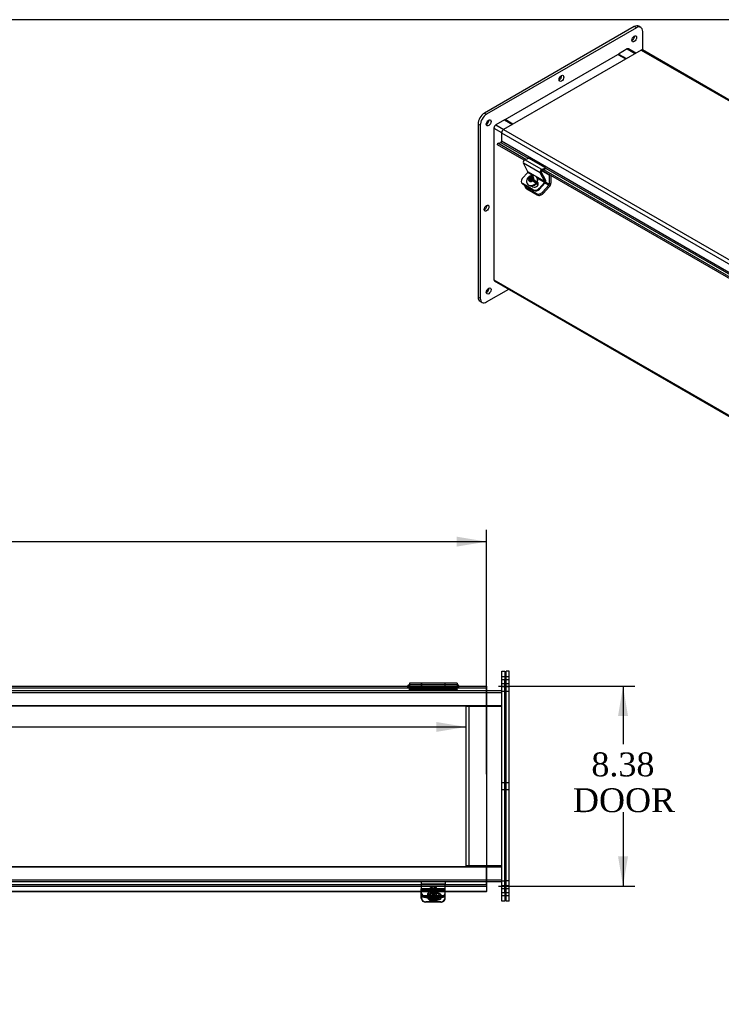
# Model space of a CAD drawing. Header units: inches. Extents: x 1 to 240, y -1 to 159.
# Tile 9 of 13: x 128 to 158, y 118 to 159. Entities that reach past the tile are written whole.
import ezdxf
from ezdxf.enums import TextEntityAlignment as Align
from ezdxf.lldxf.tags import DXFTag

# ---------------------------------------------------------------- set-up
doc = ezdxf.new("R2010")
doc.units = ezdxf.units.IN
doc.header["$MEASUREMENT"] = 0
for name, color, linetype in [('COM40176', 7, 'Continuous'), ('COM52631', 7, 'Continuous'), ('COM70666-3', 7, 'Continuous'), ('COM70693-18', 7, 'Continuous'), ('COM70694-18', 7, 'Continuous'), ('COM70695-3', 7, 'Continuous'), ('Default', 7, 'Continuous'), ('GSK10522', 7, 'Continuous'), ('GSK11095', 7, 'Continuous'), ('HNG86641-1', 7, 'Continuous'), ('HNG86641-2', 7, 'Continuous'), ('HNG86641-3', 7, 'Continuous'), ('SCS19420', 7, 'Continuous')]:
    doc.layers.add(name, color=color, linetype=linetype)
doc.styles.add('SEACAD_Times_New_Roman', font='times.ttf')
tags = doc.linetypes.add('HIDDEN2', pattern=[0.1875, 0.125, -0.0625]).pattern_tags.tags
tags[6:7] = [DXFTag(74, 4), DXFTag(75, 0), DXFTag(340, '0'), DXFTag(46, 0.0), DXFTag(50, 0.0), DXFTag(44, 0.0), DXFTag(45, 0.0)]
tags[4:5] = [DXFTag(74, 4), DXFTag(75, 0), DXFTag(340, '0'), DXFTag(46, 0.0), DXFTag(50, 0.0), DXFTag(44, 0.0), DXFTag(45, 0.0)]
doc.dimstyles.new('HAMMOND_(STH_-_240x160)', dxfattribs={"dimtxt": 1, "dimasz": 1.25, "dimexe": 0.5, "dimexo": 0.5, "dimgap": 0.25, "dimtad": 0, "dimtih": 1, "dimtoh": 1, "dimzin": 0, "dimdsep": 46, "dimtxsty": 'SEACAD_Times_New_Roman', "dimblk1": '_SE_FILLED', "dimblk2": '_SE_FILLED', "dimsah": 1, "dimcen": 0.5, "dimadec": 0, "dimazin": 0, "dimtfac": 0.8, "dimtofl": 0, "dimtmove": 0, "dimatfit": 3, "dimfxl": 1, "dimtolj": 1, "dimtzin": 0, "dimarcsym": 0})

# ---------------------------------------------------------------- blocks, each defined once
blk = doc.blocks.new('SE2')
at = {"layer": 'COM40176', "color": 7, "linetype": 'HIDDEN2'}
for p, q in [((144.984, 122.788), (144.984, 122.796)), ((145.984, 122.796), (144.984, 122.796)), ((144.984, 122.788), (144.984, 122.776)), ((145.984, 122.771), (144.984, 122.771)), ((145.984, 122.739), (144.984, 122.739)), ((144.984, 122.515), (145.984, 122.515)), ((145.687, 122.612), (145.406, 122.612)), ((145.687, 122.588), (145.406, 122.588)), ((145.984, 122.788), (145.984, 122.796)), ((145.984, 122.788), (145.984, 122.776)), ((145.462, 122.258), (145.172, 122.258)), ((145.266, 122.484), (145.266, 122.46)), ((145.406, 122.357), (145.682, 122.357)), ((145.406, 122.333), (145.663, 122.333)), ((145.796, 122.258), (145.508, 122.258)), ((145.828, 122.46), (145.828, 122.484))]:
    blk.add_line(p, q, dxfattribs=at)
at = {"layer": 'COM40176', "color": 7, "linetype": 'Continuous'}
for p, q in [((144.984, 122.551), (144.984, 122.776)), ((145.984, 122.776), (144.984, 122.776)), ((144.984, 122.458), (144.984, 122.551)), ((145.984, 122.551), (145.984, 122.776)), ((145.984, 122.458), (145.984, 122.551)), ((144.984, 122.404), (144.984, 122.458)), ((144.984, 122.458), (145.984, 122.458)), ((145.796, 122.234), (145.172, 122.234)), ((145.663, 122.333), (145.687, 122.333)), ((145.682, 122.357), (145.687, 122.357)), ((145.984, 122.404), (145.984, 122.458))]:
    blk.add_line(p, q, dxfattribs=at)
at = {"layer": 'COM40176', "color": 7, "linetype": 'HIDDEN2'}
for centre, major_axis, start_param, end_param in [((145.406, 122.484), (0.14, 0), 1.570796, 4.712389), ((145.406, 122.46), (0.14, 0), 1.570796, 4.712389), ((145.687, 122.484), (-0.14, 0), 2.930417, 4.712389), ((145.687, 122.46), (-0.14, 0), 3.121159, 4.712389), ((145.172, 122.428), (0.188, 0), 3.141593, 4.712389), ((145.796, 122.428), (0.188, 0), 4.712389, 6.283185)]:
    blk.add_ellipse(centre, major_axis=major_axis, ratio=0.906308, start_param=start_param, end_param=end_param, dxfattribs=at)
at = {"layer": 'COM40176', "color": 7, "linetype": 'Continuous'}
for centre, major_axis, start_param, end_param in [((145.172, 122.404), (-0.188, 0), 0, 1.570796), ((145.687, 122.484), (-0.14, 0), 1.570796, 2.930417), ((145.687, 122.46), (-0.14, 0), 1.570796, 3.121159), ((145.796, 122.404), (-0.188, 0), 1.570796, 3.141593)]:
    blk.add_ellipse(centre, major_axis=major_axis, ratio=0.906308, start_param=start_param, end_param=end_param, dxfattribs=at)
at = {"layer": 'COM52631', "color": 7, "linetype": 'HIDDEN2'}
for p, q in [((144.984, 123.098), (144.984, 123.003)), ((144.984, 123.003), (145.984, 123.003)), ((144.984, 123.003), (144.984, 122.975)), ((144.984, 122.975), (144.984, 122.796)), ((145.984, 123.098), (145.984, 123.003)), ((145.984, 122.975), (145.984, 123.003)), ((145.984, 122.796), (145.984, 122.975)), ((145.377, 122.701), (145.377, 122.661)), ((145.59, 122.661), (145.59, 122.701)), ((145.172, 122.475), (145.796, 122.475)), ((145.172, 122.434), (145.718, 122.434))]:
    blk.add_line(p, q, dxfattribs=at)
at = {"layer": 'COM52631', "color": 7, "linetype": 'Continuous'}
blk.add_line((145.718, 122.434), (145.796, 122.434), dxfattribs=at)
at = {"layer": 'COM52631', "color": 7, "linetype": 'HIDDEN2'}
for centre, start_param, end_param in [((145.172, 122.645), 0, 1.570796), ((145.172, 122.605), 0, 1.570796), ((145.796, 122.645), 1.570796, 3.141593), ((145.796, 122.605), 1.68406, 3.141593)]:
    blk.add_ellipse(centre, major_axis=(-0.188, 0), ratio=0.906308, start_param=start_param, end_param=end_param, dxfattribs=at)
for centre in [(145.484, 122.701), (145.484, 122.661)]:
    blk.add_ellipse(centre, major_axis=(0.107, 0), ratio=0.906308, dxfattribs=at)
at = {"layer": 'COM52631', "color": 7, "linetype": 'Continuous'}
blk.add_ellipse((145.796, 122.605), major_axis=(-0.188, 0), ratio=0.906308, start_param=1.570796, end_param=1.68406, dxfattribs=at)
at = {"layer": 'COM70666-3', "color": 7, "linetype": 'Continuous'}
for p, q in [((148.359, 131.535), (148.359, 131.91)), ((148.359, 131.91), (148.484, 131.91)), ((148.484, 131.91), (148.484, 131.535)), ((148.359, 122.66), (148.359, 131.535)), ((148.484, 122.66), (148.484, 131.535)), ((148.359, 122.285), (148.359, 122.66)), ((148.484, 122.66), (148.484, 122.285)), ((148.484, 122.285), (148.359, 122.285))]:
    blk.add_line(p, q, dxfattribs=at)
at = {"layer": 'COM70666-3', "color": 7, "linetype": 'HIDDEN2'}
for p, q in [((148.484, 131.676), (148.359, 131.676)), ((148.484, 131.551), (148.359, 131.551)), ((148.359, 131.395), (148.484, 131.395)), ((148.359, 131.27), (148.484, 131.27)), ((148.484, 131.066), (148.359, 131.066)), ((148.484, 127.238), (148.359, 127.238)), ((148.359, 126.957), (148.484, 126.957)), ((148.359, 123.129), (148.484, 123.129)), ((148.484, 122.926), (148.359, 122.926)), ((148.484, 122.801), (148.359, 122.801)), ((148.359, 122.645), (148.484, 122.645)), ((148.359, 122.52), (148.484, 122.52))]:
    blk.add_line(p, q, dxfattribs=at)
at = {"layer": 'COM70693-18', "color": 7, "linetype": 'HIDDEN2'}
for p, q in [((28.609, 131.026), (148.359, 131.026)), ((29.25, 131.098), (147.718, 131.098)), ((29.25, 130.473), (147.718, 130.473)), ((29.25, 123.723), (147.718, 123.723)), ((28.609, 123.17), (148.359, 123.17)), ((29.25, 123.098), (147.718, 123.098))]:
    blk.add_line(p, q, dxfattribs=at)
at = {"layer": 'COM70693-18', "color": 7, "linetype": 'Continuous'}
for p, q in [((147.718, 131.098), (148.359, 131.098)), ((147.718, 130.473), (148.359, 130.473)), ((147.718, 123.723), (148.359, 123.723)), ((147.718, 123.098), (148.359, 123.098))]:
    blk.add_line(p, q, dxfattribs=at)
at = {"layer": 'COM70694-18', "color": 7, "linetype": 'Continuous'}
for p, q in [((29.25, 131.284), (147.718, 131.284)), ((147.718, 131.284), (147.718, 131.176)), ((147.718, 131.176), (147.718, 123.017)), ((29.25, 122.909), (147.718, 122.909)), ((147.718, 123.017), (147.718, 122.909)), ((147.718, 122.909), (147.718, 122.865)), ((144.984, 122.691), (126.984, 122.691)), ((144.984, 122.673), (126.984, 122.673)), ((147.718, 122.691), (145.984, 122.691)), ((147.718, 122.673), (145.984, 122.673)), ((147.718, 122.865), (147.718, 122.691)), ((147.718, 122.673), (147.718, 122.691))]:
    blk.add_line(p, q, dxfattribs=at)
at = {"layer": 'COM70694-18', "color": 7, "linetype": 'HIDDEN2'}
for p, q in [((144.454, 131.212), (144.454, 131.284)), ((144.514, 131.284), (144.514, 131.212)), ((146.454, 131.212), (146.454, 131.284)), ((146.514, 131.284), (146.514, 131.212)), ((145.984, 122.691), (144.984, 122.691)), ((145.984, 122.673), (144.984, 122.673))]:
    blk.add_line(p, q, dxfattribs=at)
at = {"layer": 'COM70695-3', "color": 7, "linetype": 'HIDDEN2'}
for p, q in [((146.859, 123.754), (146.859, 130.442)), ((146.859, 130.442), (147.718, 130.442)), ((147.718, 123.754), (146.859, 123.754))]:
    blk.add_line(p, q, dxfattribs=at)
at = {"layer": 'COM70695-3', "color": 7, "linetype": 'Continuous'}
for p, q in [((147.718, 130.442), (148.359, 130.442)), ((148.359, 123.754), (147.718, 123.754))]:
    blk.add_line(p, q, dxfattribs=at)
at = {"layer": 'GSK10522', "color": 7, "linetype": 'Continuous'}
for p, q in [((148.534, 131.535), (148.534, 131.91)), ((148.659, 131.91), (148.534, 131.91)), ((148.659, 131.535), (148.659, 131.91)), ((148.534, 122.66), (148.534, 131.535)), ((148.659, 122.66), (148.659, 131.535)), ((148.534, 122.285), (148.534, 122.66)), ((148.659, 122.285), (148.659, 122.66)), ((148.659, 122.285), (148.534, 122.285))]:
    blk.add_line(p, q, dxfattribs=at)
at = {"layer": 'GSK10522', "color": 7, "linetype": 'HIDDEN2'}
for p, q in [((148.659, 131.676), (148.534, 131.676)), ((148.659, 131.551), (148.534, 131.551)), ((148.534, 131.395), (148.659, 131.395)), ((148.534, 131.27), (148.659, 131.27)), ((148.659, 131.067), (148.534, 131.067)), ((148.659, 127.238), (148.534, 127.238)), ((148.534, 126.957), (148.659, 126.957)), ((148.659, 123.128), (148.534, 123.128)), ((148.659, 122.926), (148.534, 122.926)), ((148.659, 122.801), (148.534, 122.801)), ((148.534, 122.645), (148.659, 122.645)), ((148.534, 122.52), (148.659, 122.52))]:
    blk.add_line(p, q, dxfattribs=at)
at = {"layer": 'GSK11095', "color": 7, "linetype": 'HIDDEN2'}
for p, q in [((29.25, 131.212), (147.718, 131.212)), ((29.25, 130.462), (147.718, 130.462)), ((146.968, 130.462), (147.718, 130.462)), ((146.968, 130.462), (146.968, 130.462)), ((146.968, 130.462), (146.968, 123.731)), ((29.25, 123.731), (147.718, 123.731)), ((146.968, 123.731), (147.718, 123.731)), ((146.968, 123.731), (146.968, 123.731)), ((29.25, 122.981), (147.718, 122.981))]:
    blk.add_line(p, q, dxfattribs=at)
at = {"layer": 'GSK11095', "color": 7, "linetype": 'Continuous'}
for p, q in [((147.718, 131.212), (147.718, 131.212)), ((147.718, 131.212), (147.718, 131.212)), ((147.718, 130.462), (147.718, 131.212)), ((147.718, 130.462), (147.718, 130.462)), ((147.718, 130.462), (147.718, 130.462)), ((147.718, 123.731), (147.718, 123.731)), ((147.718, 123.731), (147.718, 123.731)), ((147.718, 122.981), (147.718, 123.731)), ((147.718, 122.981), (147.718, 122.981)), ((147.718, 122.981), (147.718, 122.981))]:
    blk.add_line(p, q, dxfattribs=at)
at = {"layer": 'HNG86641-1', "color": 7, "linetype": 'HIDDEN2'}
for p, q in [((144.484, 131.137), (144.484, 131.212)), ((145.98, 131.337), (144.988, 131.337)), ((144.988, 131.284), (144.988, 131.218)), ((145.98, 131.249), (144.988, 131.249)), ((145.98, 131.218), (144.988, 131.218)), ((144.988, 131.212), (144.988, 131.218)), ((144.988, 131.212), (144.988, 131.137)), ((145.98, 131.218), (145.98, 131.284)), ((145.98, 131.218), (145.98, 131.212)), ((145.98, 131.212), (145.98, 131.137)), ((146.484, 131.137), (146.484, 131.212)), ((146.484, 131.137), (144.484, 131.137))]:
    blk.add_line(p, q, dxfattribs=at)
at = {"layer": 'HNG86641-1', "color": 7, "linetype": 'Continuous'}
for p, q in [((144.988, 131.412), (144.988, 131.284)), ((145.98, 131.412), (144.988, 131.412)), ((145.98, 131.284), (145.98, 131.412))]:
    blk.add_line(p, q, dxfattribs=at)
at = {"layer": 'HNG86641-2', "color": 7, "linetype": 'Continuous'}
for p, q in [((144.484, 131.412), (144.484, 131.284)), ((144.98, 131.412), (144.484, 131.412)), ((144.98, 131.412), (144.98, 131.284)), ((145.988, 131.284), (145.988, 131.412)), ((146.484, 131.412), (145.988, 131.412)), ((146.484, 131.412), (146.484, 131.284))]:
    blk.add_line(p, q, dxfattribs=at)
at = {"layer": 'HNG86641-2', "color": 7, "linetype": 'HIDDEN2'}
for p, q in [((144.98, 131.337), (144.484, 131.337)), ((144.484, 131.284), (144.484, 131.212)), ((144.484, 131.238), (144.98, 131.238)), ((144.484, 131.192), (144.98, 131.192)), ((144.484, 131.173), (146.484, 131.173)), ((144.98, 131.284), (144.98, 131.14)), ((145.988, 131.181), (144.98, 131.181)), ((146.484, 131.337), (145.988, 131.337)), ((145.988, 131.14), (145.988, 131.284)), ((145.988, 131.238), (146.484, 131.238)), ((145.988, 131.192), (146.484, 131.192)), ((146.484, 131.284), (146.484, 131.212)), ((144.484, 131.137), (144.484, 131.098)), ((144.98, 131.14), (144.98, 131.105)), ((144.98, 131.105), (145.988, 131.105)), ((145.988, 131.105), (145.988, 131.14)), ((146.484, 131.137), (146.484, 131.098))]:
    blk.add_line(p, q, dxfattribs=at)
at = {"layer": 'HNG86641-3', "color": 7, "linetype": 'Continuous'}
for p, q in [((144.484, 131.337), (144.471, 131.337)), ((144.988, 131.337), (144.98, 131.337)), ((145.988, 131.337), (145.98, 131.337)), ((146.496, 131.337), (146.484, 131.337))]:
    blk.add_line(p, q, dxfattribs=at)
at = {"layer": 'HNG86641-3', "color": 7, "linetype": 'HIDDEN2'}
for p, q in [((144.98, 131.337), (144.484, 131.337)), ((145.98, 131.337), (144.988, 131.337)), ((146.484, 131.337), (145.988, 131.337))]:
    blk.add_line(p, q, dxfattribs=at)
at = {"layer": 'HNG86641-3', "color": 7, "linetype": 'Continuous'}
for centre, start, end in [((144.471, 131.275), 90, 171.2572), ((146.496, 131.275), 8.7428, 90)]:
    blk.add_arc(centre, 0.0625, start, end, dxfattribs=at)
at = {"layer": 'HNG86641-3', "color": 7, "linetype": 'HIDDEN2'}
for centre, start, end in [((144.471, 131.275), 171.2572, 270), ((146.496, 131.275), 270, 0), ((146.496, 131.275), 0, 8.7428)]:
    blk.add_arc(centre, 0.0625, start, end, dxfattribs=at)
at = {"layer": 'SCS19420', "color": 7, "linetype": 'HIDDEN2'}
for p, q in [((145.244, 122.498), (145.244, 122.485)), ((145.424, 122.496), (145.258, 122.496)), ((145.359, 122.794), (145.359, 122.51)), ((145.407, 122.509), (145.407, 122.49)), ((145.407, 122.509), (145.457, 122.509)), ((145.438, 122.51), (145.424, 122.496)), ((145.424, 122.495), (145.424, 122.496)), ((145.519, 122.581), (145.449, 122.581)), ((145.449, 122.581), (145.449, 122.549)), ((145.449, 122.549), (145.449, 122.538)), ((145.449, 122.538), (145.449, 122.49)), ((145.457, 122.555), (145.457, 122.536)), ((145.457, 122.555), (145.507, 122.555)), ((145.507, 122.536), (145.457, 122.536)), ((145.457, 122.536), (145.457, 122.49)), ((145.507, 122.555), (145.507, 122.536)), ((145.507, 122.49), (145.507, 122.536)), ((145.507, 122.509), (145.557, 122.509)), ((145.519, 122.581), (145.519, 122.549)), ((145.519, 122.538), (145.519, 122.549)), ((145.519, 122.49), (145.519, 122.538)), ((145.544, 122.496), (145.53, 122.51)), ((145.544, 122.496), (145.544, 122.495)), ((145.71, 122.496), (145.544, 122.496)), ((145.557, 122.509), (145.557, 122.49)), ((145.609, 122.51), (145.609, 122.794)), ((145.724, 122.485), (145.724, 122.498)), ((145.424, 122.467), (145.369, 122.467)), ((145.407, 122.49), (145.407, 122.49)), ((145.407, 122.49), (145.407, 122.458)), ((145.424, 122.49), (145.407, 122.49)), ((145.457, 122.464), (145.407, 122.464)), ((145.424, 122.495), (145.424, 122.467)), ((145.424, 122.467), (145.449, 122.49)), ((145.457, 122.49), (145.424, 122.49)), ((145.457, 122.464), (145.457, 122.458)), ((145.544, 122.49), (145.507, 122.49)), ((145.507, 122.464), (145.507, 122.458)), ((145.557, 122.464), (145.507, 122.464)), ((145.519, 122.49), (145.544, 122.467)), ((145.544, 122.467), (145.544, 122.495)), ((145.557, 122.49), (145.544, 122.49)), ((145.598, 122.467), (145.544, 122.467)), ((145.557, 122.458), (145.557, 122.49)), ((145.557, 122.49), (145.557, 122.49))]:
    blk.add_line(p, q, dxfattribs=at)
at = {"layer": 'SCS19420', "color": 7, "linetype": 'Continuous'}
for p, q in [((145.369, 122.404), (145.424, 122.404)), ((145.407, 122.458), (145.407, 122.445)), ((145.407, 122.445), (145.457, 122.445)), ((145.424, 122.431), (145.424, 122.445)), ((145.424, 122.404), (145.424, 122.431)), ((145.449, 122.381), (145.424, 122.404)), ((145.449, 122.414), (145.449, 122.409)), ((145.449, 122.409), (145.449, 122.381)), ((145.449, 122.381), (145.449, 122.33)), ((145.449, 122.354), (145.519, 122.354)), ((145.449, 122.33), (145.449, 122.322)), ((145.457, 122.458), (145.457, 122.445)), ((145.457, 122.445), (145.457, 122.4)), ((145.507, 122.419), (145.457, 122.419)), ((145.457, 122.4), (145.507, 122.4)), ((145.507, 122.458), (145.507, 122.445)), ((145.507, 122.445), (145.557, 122.445)), ((145.507, 122.4), (145.507, 122.445)), ((145.519, 122.409), (145.519, 122.414)), ((145.519, 122.381), (145.519, 122.409)), ((145.544, 122.404), (145.519, 122.381)), ((145.519, 122.33), (145.519, 122.381)), ((145.519, 122.322), (145.519, 122.33)), ((145.544, 122.445), (145.544, 122.431)), ((145.544, 122.431), (145.544, 122.404)), ((145.544, 122.404), (145.599, 122.404)), ((145.557, 122.445), (145.557, 122.458))]:
    blk.add_line(p, q, dxfattribs=at)
at = {"layer": 'SCS19420', "color": 7, "linetype": 'HIDDEN2'}
for centre, radius, start, end in [((145.484, 126.612), 4.063, 269.5065, 270.4935), ((145.357, 122.65), 0.183, 237.9577, 273.8444), ((145.608, 122.661), 0.194, 267.1603, 301.0377)]:
    blk.add_arc(centre, radius, start, end, dxfattribs=at)
at = {"layer": 'SCS19420', "color": 7, "linetype": 'Continuous'}
for centre, radius, start, end in [((145.276, 122.447), 0.0223, 184.8988, 222.8675), ((145.358, 122.591), 0.187, 238.3771, 273.3186), ((145.484, 128.134), 5.811, 269.6549, 270.3451), ((145.611, 122.586), 0.182, 266.1841, 302.1202), ((145.692, 122.447), 0.0223, 317.1374, 355.0963)]:
    blk.add_arc(centre, radius, start, end, dxfattribs=at)
at = {"layer": 'SCS19420', "color": 7, "linetype": 'HIDDEN2'}
for centre, major_axis in [((145.484, 122.498), (-0.24, 0)), ((145.484, 122.794), (-0.125, 0)), ((145.484, 122.51), (-0.125, 0)), ((145.484, 122.819), (-0.065, 0))]:
    blk.add_ellipse(centre, major_axis=major_axis, ratio=0.906308, dxfattribs=at)
for major_axis, start_param, end_param in [((0.231, 0), 3.027001, 3.181561), ((-0.231, 0), 3.101624, 3.256184)]:
    blk.add_ellipse((145.484, 122.466), major_axis=major_axis, ratio=0.906308, start_param=start_param, end_param=end_param, dxfattribs=at)
at = {"layer": 'SCS19420', "color": 7, "linetype": 'Continuous'}
for major_axis, start_param, end_param in [((0.231, 0), 3.181561, 3.243651), ((-0.231, 0), 3.039534, 3.101624)]:
    blk.add_ellipse((145.484, 122.466), major_axis=major_axis, ratio=0.906308, start_param=start_param, end_param=end_param, dxfattribs=at)
at = {"layer": 'SCS19420', "color": 7, "linetype": 'HIDDEN2'}
for points, knots in [([(145.254, 122.49), (145.254, 122.493), (145.255, 122.494), (145.257, 122.496), (145.259, 122.496), (145.26, 122.495)], [0, 0, 0, 0, 0.5, 0.5, 1, 1, 1, 1]), ([(145.449, 122.52), (145.444, 122.516), (145.439, 122.511), (145.432, 122.504), (145.43, 122.502), (145.427, 122.498), (145.426, 122.496), (145.424, 122.493), (145.424, 122.492), (145.424, 122.49)], [0, 0, 0, 0, 0.5, 0.5, 0.75, 0.75, 0.875, 0.875, 1, 1, 1, 1]), ([(145.544, 122.49), (145.544, 122.492), (145.543, 122.493), (145.542, 122.496), (145.541, 122.498), (145.538, 122.502), (145.535, 122.504), (145.528, 122.511), (145.524, 122.516), (145.519, 122.52)], [0, 0, 0, 0, 0.125, 0.125, 0.25, 0.25, 0.5, 0.5, 1, 1, 1, 1]), ([(145.707, 122.495), (145.709, 122.496), (145.71, 122.496), (145.712, 122.494), (145.713, 122.493), (145.713, 122.49)], [0, 0, 0, 0, 0.5, 0.5, 1, 1, 1, 1]), ([(145.722, 122.458), (145.723, 122.463), (145.724, 122.472), (145.724, 122.481), (145.724, 122.485)], [0.9617659, 0.9617659, 0.9617659, 0.9617659, 0.98481887, 1, 1, 1, 1])]:
    blk.add_open_spline(points, degree=3, knots=knots, dxfattribs=at)
blk.add_open_spline([(145.244, 122.484), (145.245, 122.474), (145.245, 122.466), (145.246, 122.458)], degree=3, dxfattribs=at)
at = {"layer": 'SCS19420', "color": 7, "linetype": 'Continuous'}
for points, knots in [([(145.246, 122.458), (145.246, 122.456), (145.247, 122.443), (145.254, 122.415), (145.27, 122.379), (145.292, 122.345), (145.32, 122.316), (145.352, 122.292), (145.389, 122.274), (145.429, 122.261), (145.47, 122.255), (145.512, 122.257), (145.554, 122.265), (145.593, 122.28), (145.629, 122.302), (145.661, 122.329), (145.687, 122.361), (145.707, 122.398), (145.717, 122.43), (145.721, 122.451), (145.722, 122.458)], [0.0361608, 0.0361608, 0.0361608, 0.0361608, 0.0411938, 0.0956252, 0.1499193, 0.2042611, 0.2588169, 0.3137114, 0.3690165, 0.4247508, 0.4808909, 0.537384, 0.5941507, 0.6510686, 0.708009, 0.7648174, 0.8213345, 0.8774286, 0.9330287, 0.9617659, 0.9617659, 0.9617659, 0.9617659]), ([(145.424, 122.445), (145.424, 122.443), (145.424, 122.441), (145.426, 122.439), (145.427, 122.437), (145.43, 122.433), (145.432, 122.431), (145.439, 122.424), (145.444, 122.419), (145.449, 122.414)], [0, 0, 0, 0, 0.125, 0.125, 0.25, 0.25, 0.5, 0.5, 1, 1, 1, 1]), ([(145.519, 122.414), (145.524, 122.419), (145.529, 122.424), (145.536, 122.431), (145.538, 122.433), (145.541, 122.437), (145.542, 122.439), (145.543, 122.441), (145.544, 122.443), (145.544, 122.445)], [0, 0, 0, 0, 0.5, 0.5, 0.75, 0.75, 0.875, 0.875, 1, 1, 1, 1])]:
    blk.add_open_spline(points, degree=3, knots=knots, dxfattribs=at)
blk = doc.blocks.new('SE5')
at = {"layer": 'COM40176', "color": 7, "linetype": 'Continuous'}
for p, q in [((149.451, 152.835), (149.26, 153.199)), ((149.967, 152.79), (149.26, 153.199)), ((149.32, 153.333), (149.48, 153.409)), ((150.027, 152.925), (149.32, 153.333)), ((150.187, 153.001), (149.48, 153.409)), ((149.216, 152.547), (149.441, 152.798)), ((149.66, 152.672), (149.441, 152.798)), ((150.158, 152.427), (149.451, 152.835)), ((150.158, 152.427), (149.967, 152.79)), ((150.195, 152.468), (150.004, 152.831)), ((150.024, 152.876), (150.183, 152.952)), ((150.027, 152.925), (150.187, 153.001)), ((150.183, 152.952), (150.187, 153.001)), ((149.183, 152.383), (149.2, 152.35)), ((149.67, 152.081), (149.229, 152.336)), ((149.229, 152.336), (149.246, 152.304)), ((149.687, 152.049), (149.246, 152.304)), ((149.597, 152.242), (149.663, 152.204)), ((149.861, 152.372), (149.838, 152.386)), ((150.148, 152.39), (149.84, 152.568)), ((149.861, 152.372), (149.846, 152.401)), ((149.923, 152.139), (150.148, 152.39)), ((149.94, 152.107), (150.165, 152.358)), ((149.687, 152.049), (149.67, 152.081)), ((149.923, 152.139), (149.94, 152.107))]:
    blk.add_line(p, q, dxfattribs=at)
for centre, major_axis, ratio, start_param, end_param in [((149.315, 153.26), (-0.043, -0.0745), 0.57735, 3.839724, 5.934119), ((149.433, 152.815), (-0.0145, -0.0251), 0.57735, 1.22173, 2.792527), ((150.022, 152.852), (-0.043, -0.0745), 0.57735, 3.839724, 5.934119), ((150.022, 152.852), (-0.0145, -0.0251), 0.57735, 3.839724, 5.934119), ((149.349, 152.47), (0.166, 0.088), 0.767256, 2.021311, 3.592107), ((149.366, 152.438), (0.166, 0.088), 0.767256, 3.141593, 3.592107), ((149.753, 152.304), (-0.124, -0.065), 0.767256, 0.450514, 3.559742), ((149.771, 152.272), (-0.124, -0.065), 0.767256, 3.311965, 3.592107), ((150.14, 152.406), (-0.0145, -0.0251), 0.57735, 1.22173, 2.792527), ((150.14, 152.406), (-0.043, -0.0745), 0.57735, 1.22173, 2.792527), ((149.79, 152.216), (-0.166, -0.088), 0.767256, 0.450514, 2.021311), ((149.808, 152.183), (0.166, 0.088), 0.767256, 3.592107, 5.162903)]:
    blk.add_ellipse(centre, major_axis=major_axis, ratio=ratio, start_param=start_param, end_param=end_param, dxfattribs=at)
at = {"layer": 'COM52631', "color": 7, "linetype": 'Continuous'}
for p, q in [((150.033, 152.881), (150.347, 152.7)), ((150.357, 152.706), (150.347, 152.7)), ((150.347, 152.7), (150.347, 152.315)), ((150.414, 152.673), (150.414, 152.353)), ((149.325, 152.22), (149.353, 152.166)), ((150.065, 151.976), (150.327, 152.268)), ((150.094, 151.922), (150.356, 152.214)), ((150.168, 152.36), (150.327, 152.268)), ((150.347, 152.315), (150.193, 152.403)), ((149.371, 152.173), (149.812, 151.918)), ((149.371, 152.173), (149.399, 152.119)), ((149.399, 152.119), (149.84, 151.864)), ((149.812, 151.918), (149.84, 151.864)), ((150.065, 151.976), (150.094, 151.922))]:
    blk.add_line(p, q, dxfattribs=at)
for centre, major_axis, ratio, start_param, end_param in [((149.491, 152.307), (0.166, 0.088), 0.767256, 2.813297, 3.592107), ((150.313, 152.295), (-0.024, -0.0416), 0.57735, 1.22173, 2.356194), ((150.313, 152.295), (-0.071, -0.124), 0.57735, 1.22173, 2.356194), ((149.52, 152.253), (0.166, 0.088), 0.767256, 3.141593, 3.592107), ((149.932, 152.052), (-0.166, -0.088), 0.767256, 0.450514, 2.021311), ((149.961, 151.999), (-0.166, -0.088), 0.767256, 0.450514, 2.021311)]:
    blk.add_ellipse(centre, major_axis=major_axis, ratio=ratio, start_param=start_param, end_param=end_param, dxfattribs=at)
at = {"layer": 'COM70666-3', "color": 7, "linetype": 'Continuous'}
for p, q in [((153.905, 158.914), (147.63, 155.29)), ((153.994, 158.862), (147.718, 155.239)), ((153.994, 158.862), (153.905, 158.914)), ((154.181, 158.881), (154.093, 158.932)), ((154.259, 157.929), (154.259, 158.709)), ((147.63, 155.29), (147.718, 155.239)), ((147.365, 154.831), (147.365, 147.585)), ((147.453, 154.78), (147.365, 154.831)), ((147.453, 154.78), (147.453, 147.534)), ((147.718, 147.381), (148.646, 147.916)), ((147.365, 147.585), (147.453, 147.534)), ((147.442, 147.413), (147.531, 147.362))]:
    blk.add_line(p, q, dxfattribs=at)
for centre, major_axis, start_param, end_param in [((153.905, 158.607), (-0.188, -0.325), 3.141593, 3.926991), ((153.994, 158.556), (-0.187, -0.325), 2.356194, 3.926991), ((153.817, 158.454), (0.07, 0.122), 3.821986, 5.602792), ((150.768, 156.796), (0.07, 0.122), 3.821986, 5.602792), ((147.63, 154.984), (-0.187, -0.325), 3.926991, 5.497787), ((147.718, 154.933), (0.188, 0.325), 0.785398, 2.356194), ((147.718, 154.933), (0.07, 0.122), 3.821986, 5.602792), ((147.63, 151.361), (0.07, 0.122), 3.821986, 5.602792), ((147.718, 147.891), (0.07, 0.122), 3.821986, 5.602792), ((147.63, 147.738), (0.187, 0.325), 2.356194, 3.141593), ((147.718, 147.687), (0.187, 0.325), 2.356194, 3.926991)]:
    blk.add_ellipse(centre, major_axis=major_axis, ratio=0.57735, start_param=start_param, end_param=end_param, dxfattribs=at)
for centre in [(153.905, 158.403), (150.856, 156.745), (147.807, 154.882), (147.718, 151.31), (147.807, 147.84)]:
    blk.add_ellipse(centre, major_axis=(0.07, 0.122), ratio=0.57735, dxfattribs=at)
at = {"layer": 'COM70693-18', "color": 7, "linetype": 'Continuous'}
for p, q in [((153.608, 157.976), (153.242, 157.765)), ((153.608, 157.976), (153.94, 157.785)), ((153.971, 157.803), (153.662, 157.981)), ((153.242, 157.765), (153.574, 157.573)), ((153.242, 157.74), (153.242, 157.765)), ((148.027, 154.666), (148.027, 148.31)), ((148.027, 154.666), (148.348, 154.481)), ((148.469, 155.009), (148.104, 154.798)), ((148.104, 154.798), (148.435, 154.607)), ((148.469, 155.009), (148.801, 154.818)), ((148.027, 148.31), (232.129, 99.754)), ((148.05, 148.261), (232.129, 99.718))]:
    blk.add_line(p, q, dxfattribs=at)
for centre, major_axis, start_param, end_param in [((153.608, 157.888), (-0.054, -0.0935), 3.141593, 3.926991), ((148.104, 154.71), (0.054, 0.0935), 0.785398, 2.356194), ((148.104, 148.354), (0.054, 0.0935), 2.356194, 3.141593)]:
    blk.add_ellipse(centre, major_axis=major_axis, ratio=0.57735, start_param=start_param, end_param=end_param, dxfattribs=at)
at = {"layer": 'COM70694-18', "color": 7, "linetype": 'Continuous'}
for p, q in [((154.193, 157.931), (148.424, 154.6)), ((154.193, 157.931), (237.963, 109.567)), ((237.994, 109.585), (154.247, 157.936)), ((148.347, 154.468), (148.347, 154.109)), ((148.347, 154.468), (232.117, 106.103)), ((148.424, 154.6), (232.193, 106.236)), ((148.181, 153.962), (148.193, 154.026)), ((149.298, 153.317), (148.181, 153.962)), ((148.193, 154.026), (148.316, 154.062)), ((149.361, 153.352), (148.193, 154.026)), ((148.316, 154.062), (149.462, 153.4)), ((232.117, 105.744), (148.347, 154.109)), ((162.733, 145.561), (150.044, 152.886)), ((162.796, 145.596), (150.112, 152.918)), ((150.185, 152.983), (162.897, 145.644))]:
    blk.add_line(p, q, dxfattribs=at)
for centre, major_axis, start_param, end_param in [((154.193, 157.843), (-0.054, -0.0935), 3.141593, 3.926991), ((148.424, 154.512), (0.054, 0.0935), 0.785398, 2.356194), ((148.322, 154.094), (0.018, 0.0312), 3.682645, 5.497787)]:
    blk.add_ellipse(centre, major_axis=major_axis, ratio=0.57735, start_param=start_param, end_param=end_param, dxfattribs=at)
at = {"layer": 'COM70695-3', "color": 7, "linetype": 'Continuous'}
for p, q in [((148.491, 155.022), (153.22, 157.752)), ((153.22, 157.752), (153.552, 157.561)), ((148.823, 154.83), (148.491, 155.022)), ((148.491, 155.022), (148.491, 154.997))]:
    blk.add_line(p, q, dxfattribs=at)
at = {"layer": 'SCS19420', "color": 7, "linetype": 'Continuous'}
for p, q in [((149.476, 152.605), (149.592, 152.538)), ((149.64, 152.621), (149.606, 152.583)), ((149.648, 152.629), (149.64, 152.621)), ((149.67, 152.587), (149.648, 152.629)), ((149.415, 152.345), (149.424, 152.328)), ((149.434, 152.555), (149.434, 152.555)), ((149.576, 152.532), (149.468, 152.595)), ((149.493, 152.457), (149.487, 152.45)), ((149.488, 152.548), (149.527, 152.525)), ((149.529, 152.497), (149.493, 152.457)), ((149.527, 152.525), (149.547, 152.488)), ((149.529, 152.497), (149.527, 152.525)), ((149.552, 152.456), (149.527, 152.427)), ((149.548, 152.46), (149.529, 152.497)), ((149.572, 152.575), (149.534, 152.597)), ((149.537, 152.422), (149.542, 152.428)), ((149.542, 152.498), (149.556, 152.49)), ((149.542, 152.428), (149.578, 152.468)), ((149.576, 152.532), (149.545, 152.497)), ((149.545, 152.497), (149.58, 152.476)), ((149.547, 152.488), (149.548, 152.46)), ((149.58, 152.476), (149.548, 152.441)), ((149.548, 152.441), (149.552, 152.439)), ((149.569, 152.483), (149.59, 152.507)), ((149.572, 152.575), (149.606, 152.583)), ((149.592, 152.538), (149.572, 152.575)), ((149.588, 152.526), (149.577, 152.533)), ((149.59, 152.507), (149.577, 152.533)), ((149.612, 152.476), (149.578, 152.468)), ((149.584, 152.47), (149.58, 152.476)), ((149.612, 152.512), (149.588, 152.526)), ((149.59, 152.507), (149.626, 152.487)), ((149.625, 152.546), (149.592, 152.538)), ((149.606, 152.583), (149.625, 152.546)), ((149.644, 152.548), (149.612, 152.512)), ((149.626, 152.487), (149.612, 152.512)), ((149.612, 152.476), (149.651, 152.454)), ((149.626, 152.487), (149.658, 152.522)), ((149.67, 152.587), (149.627, 152.539)), ((149.656, 152.541), (149.644, 152.548)), ((149.658, 152.522), (149.644, 152.548)), ((149.647, 152.492), (149.665, 152.511)), ((149.673, 152.477), (149.647, 152.492)), ((149.661, 152.466), (149.647, 152.492)), ((149.655, 152.554), (149.69, 152.592)), ((149.655, 152.554), (149.657, 152.526)), ((149.695, 152.504), (149.657, 152.526)), ((149.657, 152.526), (149.676, 152.489)), ((149.658, 152.522), (149.66, 152.521)), ((149.661, 152.447), (149.682, 152.471)), ((149.661, 152.466), (149.672, 152.46)), ((149.68, 152.581), (149.67, 152.587)), ((149.683, 152.471), (149.673, 152.477)), ((149.676, 152.489), (149.792, 152.422)), ((149.793, 152.407), (149.682, 152.471)), ((149.69, 152.592), (149.697, 152.6)), ((149.734, 152.387), (149.761, 152.371)), ((149.869, 152.269), (149.821, 152.36)), ((149.848, 152.551), (149.839, 152.568))]:
    blk.add_line(p, q, dxfattribs=at)
for centre, radius, start, end in [((149.45, 152.616), 0.0285, 310.418, 336.5344), ((147.995, 149.709), 3.355, 59.512, 60.488), ((147.123, 148.298), 4.779, 59.6574, 60.3426), ((149.445, 152.111), 0.4, 40.7728, 58.9334), ((149.491, 152.163), 0.398, 40.729, 59.033), ((149.755, 152.378), 0.00918, 218.3341, 313.8493), ((149.782, 152.414), 0.0128, 326.4779, 39.7953)]:
    blk.add_arc(centre, radius, start, end, dxfattribs=at)
for centre, major_axis, ratio, start_param, end_param in [((149.591, 152.525), (0.106, 0.056), 0.767256, 0.746483, 1.712767), ((149.627, 152.457), (-0.212, -0.112), 0.767256, 6.268025, 6.283185), ((149.627, 152.457), (-0.212, -0.112), 0.767256, 0, 3.148123), ((149.636, 152.439), (0.212, 0.112), 0.767256, 3.141593, 6.283185), ((149.614, 152.482), (-0.205, -0.108), 0.767256, 5.048311, 5.264962), ((149.591, 152.525), (0.106, 0.056), 0.767256, 2.304752, 3.296138), ((149.591, 152.525), (-0.106, -0.056), 0.767256, 0.746483, 1.737869), ((149.553, 152.495), (0.005, 0.00866), 0.57735, 2.792527, 4.363323), ((149.571, 152.485), (-0.0175, -0.0303), 0.57735, 5.934119, 6.223871), ((149.585, 152.531), (-0.005, -0.00866), 0.57735, 1.264164, 2.792527), ((149.603, 152.521), (0.0175, 0.0303), 0.57735, 5.644368, 5.934119), ((149.67, 152.482), (0.005, 0.00866), 0.57735, 4.405756, 5.934119), ((149.591, 152.525), (-0.106, -0.056), 0.767256, 2.329855, 3.296138), ((149.614, 152.482), (0.205, 0.108), 0.767256, 5.060845, 5.277495)]:
    blk.add_ellipse(centre, major_axis=major_axis, ratio=ratio, start_param=start_param, end_param=end_param, dxfattribs=at)
for points, knots in [([(149.836, 152.568), (149.831, 152.578), (149.818, 152.608), (149.769, 152.648), (149.698, 152.675), (149.617, 152.677), (149.535, 152.654), (149.495, 152.621), (149.473, 152.603)], [0, 0, 0, 0, 0.075013, 0.253185, 0.42944, 0.616351, 0.819263, 1, 1, 1, 1]), ([(149.534, 152.597), (149.526, 152.602), (149.518, 152.606), (149.505, 152.611), (149.499, 152.613), (149.491, 152.614), (149.489, 152.614), (149.485, 152.614), (149.483, 152.613), (149.478, 152.611), (149.477, 152.609), (149.476, 152.605)], [0, 0, 0, 0, 0.25, 0.25, 0.5, 0.5, 0.625, 0.625, 0.75, 0.75, 1, 1, 1, 1]), ([(149.434, 152.555), (149.425, 152.544), (149.403, 152.514), (149.39, 152.449), (149.393, 152.385), (149.411, 152.358), (149.417, 152.349)], [0, 0, 0, 0, 0.173288, 0.531041, 0.867638, 1, 1, 1, 1]), ([(149.431, 152.555), (149.431, 152.557), (149.432, 152.559), (149.434, 152.561), (149.435, 152.562), (149.439, 152.564), (149.443, 152.565), (149.454, 152.563), (149.46, 152.561), (149.473, 152.556), (149.48, 152.552), (149.488, 152.548)], [0, 0, 0, 0, 0.125, 0.125, 0.25, 0.25, 0.5, 0.5, 0.75, 0.75, 1, 1, 1, 1]), ([(149.556, 152.49), (149.555, 152.488), (149.554, 152.487), (149.553, 152.484), (149.553, 152.483), (149.552, 152.478), (149.552, 152.475), (149.552, 152.467), (149.552, 152.461), (149.552, 152.456)], [0, 0, 0, 0, 0.125, 0.125, 0.25, 0.25, 0.5, 0.5, 1, 1, 1, 1]), ([(149.627, 152.539), (149.621, 152.538), (149.614, 152.536), (149.604, 152.533), (149.601, 152.532), (149.596, 152.53), (149.594, 152.53), (149.591, 152.528), (149.59, 152.527), (149.588, 152.526)], [0, 0, 0, 0, 0.5, 0.5, 0.75, 0.75, 0.875, 0.875, 1, 1, 1, 1]), ([(149.673, 152.477), (149.674, 152.478), (149.675, 152.48), (149.676, 152.482), (149.676, 152.484), (149.677, 152.486), (149.677, 152.488), (149.677, 152.489)], [0, 0, 0, 0, 0.125, 0.125, 0.25, 0.25, 0.347947, 0.347947, 0.347947, 0.347947])]:
    blk.add_open_spline(points, degree=3, knots=knots, dxfattribs=at)
for points in [[(149.577, 152.533), (149.577, 152.532), (149.576, 152.532)], [(149.682, 152.471), (149.683, 152.471), (149.683, 152.471)]]:
    blk.add_open_spline(points, degree=2, dxfattribs=at)
blk = doc.blocks.new('DMBLK221')
at = {"layer": 'Default', "linetype": 'Continuous', "transparency": 16777216}
for points in [[(30.5, 137.547), (29.25, 137.339), (30.5, 137.131)], [(146.468, 137.547), (146.468, 137.131), (147.718, 137.339)]]:
    blk.add_hatch(color=7, dxfattribs=at).paths.add_polyline_path(points)
at = {"layer": 'Default', "color": 7, "linetype": 'Continuous', "transparency": 16777216}
for p, q in [((29.25, 131.676), (29.25, 137.839)), ((147.718, 127.597), (147.718, 137.839)), ((29.25, 137.339), (86.037, 137.339)), ((90.931, 137.339), (147.718, 137.339))]:
    blk.add_line(p, q, dxfattribs=at)
at = {"layer": 'Default', "color": 7, "linetype": 'Continuous', "transparency": 16777216, "style": 'SEACAD_Times_New_Roman'}
for s, p in [('118.47', (86.398, 137.839)), ('DOOR', (86.387, 136.339))]:
    blk.add_text(s, height=1, dxfattribs=at).set_placement(p, align=Align.TOP_LEFT)
blk = doc.blocks.new('_SE_FILLED')
at = {"color": 0}
blk.add_line((0, 0), (-1, 0), dxfattribs=at)
blk.add_solid([(0, 0), (-1, -0.1665), (-1, 0.1665), (0, 0)], dxfattribs=at)
blk = doc.blocks.new('DMBLK222')
at = {"layer": 'Default', "linetype": 'Continuous', "transparency": 16777216}
for points in [[(153.643, 130.034), (153.435, 131.284), (153.226, 130.034)], [(153.643, 124.159), (153.226, 124.159), (153.435, 122.909)]]:
    blk.add_hatch(color=7, dxfattribs=at).paths.add_polyline_path(points)
at = {"layer": 'Default', "color": 7, "linetype": 'Continuous', "transparency": 16777216}
for p, q in [((148.218, 131.284), (153.935, 131.284)), ((153.435, 131.284), (153.435, 128.859)), ((153.435, 126.009), (153.435, 122.909)), ((148.218, 122.909), (153.935, 122.909))]:
    blk.add_line(p, q, dxfattribs=at)
at = {"layer": 'Default', "color": 7, "linetype": 'Continuous', "transparency": 16777216, "style": 'SEACAD_Times_New_Roman'}
for s, p in [('8.38', (152.108, 128.509)), ('DOOR', (151.338, 127.009))]:
    blk.add_text(s, height=1, dxfattribs=at).set_placement(p, align=Align.TOP_LEFT)
blk = doc.blocks.new('DMBLK228')
at = {"layer": 'Default', "linetype": 'Continuous', "transparency": 16777216}
for points in [[(31.359, 129.369), (31.359, 129.786), (30.109, 129.578)], [(145.609, 129.369), (146.859, 129.578), (145.609, 129.786)]]:
    blk.add_hatch(color=7, dxfattribs=at).paths.add_polyline_path(points)
at = {"layer": 'Default', "color": 7, "linetype": 'Continuous', "transparency": 16777216}
for p, q in [((30.109, 129.578), (86.048, 129.578)), ((90.919, 129.578), (146.859, 129.578))]:
    blk.add_line(p, q, dxfattribs=at)
at = {"layer": 'Default', "color": 7, "linetype": 'Continuous', "transparency": 16777216, "style": 'SEACAD_Times_New_Roman'}
blk.add_text('116.75', height=1, dxfattribs=at).set_placement((86.398, 130.078), align=Align.TOP_LEFT)
blk = doc.blocks.new('BORDER')
at = {"layer": 'Default', "color": 7, "linetype": 'Continuous'}
blk.add_line((0, 27.86), (-41.86, 27.86), dxfattribs=at)

msp = doc.modelspace()

# ---------------------------------------------------------------- block references
at = {"layer": 'Default', "color": 7, "xscale": 5.7, "yscale": 5.7, "zscale": 5.7}
msp.add_blockref('BORDER', (239.562, 0.401), dxfattribs=at)
at = {"layer": 'Default'}
for name in ['SE5', 'SE2']:
    msp.add_blockref(name, (0, 0), dxfattribs=at)

# ---------------------------------------------------------------- dimensions: what is measured, and where the dimension line sits
at = {"layer": 'Default', "color": 7, "linetype": 'Continuous'}
dim = msp.add_linear_dim(base=(147.718, 137.339), p1=(29.25, 131.176), p2=(147.718, 127.097), text='\\A1;<>\\PDOOR', dimstyle='HAMMOND_(STH_-_240x160)', dxfattribs=at)
dim.commit()
dim.dimension.update_dxf_attribs({"geometry": 'DMBLK221', "text_midpoint": (88.484, 137.339), "dimtype": 160})
for base, p1, p2, angle, text, picture, middle in [((153.434815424, 131.284276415), (147.717736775, 131.284276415), (147.717736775, 122.909276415), 270, '\\A1;<>\\PDOOR', 'DMBLK222', (153.434815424, 128.009410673)), ((30.109, 129.578), (30.109, 130.442), (146.859, 130.442), 0, '\\A1;<>', 'DMBLK228', (88.484, 129.578))]:
    dim = msp.add_linear_dim(base=base, p1=p1, p2=p2, angle=angle, text=text, dimstyle='HAMMOND_(STH_-_240x160)', dxfattribs=at)
    dim.commit()
    dim.dimension.update_dxf_attribs({"geometry": picture, "text_midpoint": middle, "dimtype": 161})

doc.saveas('drawing.dxf')
